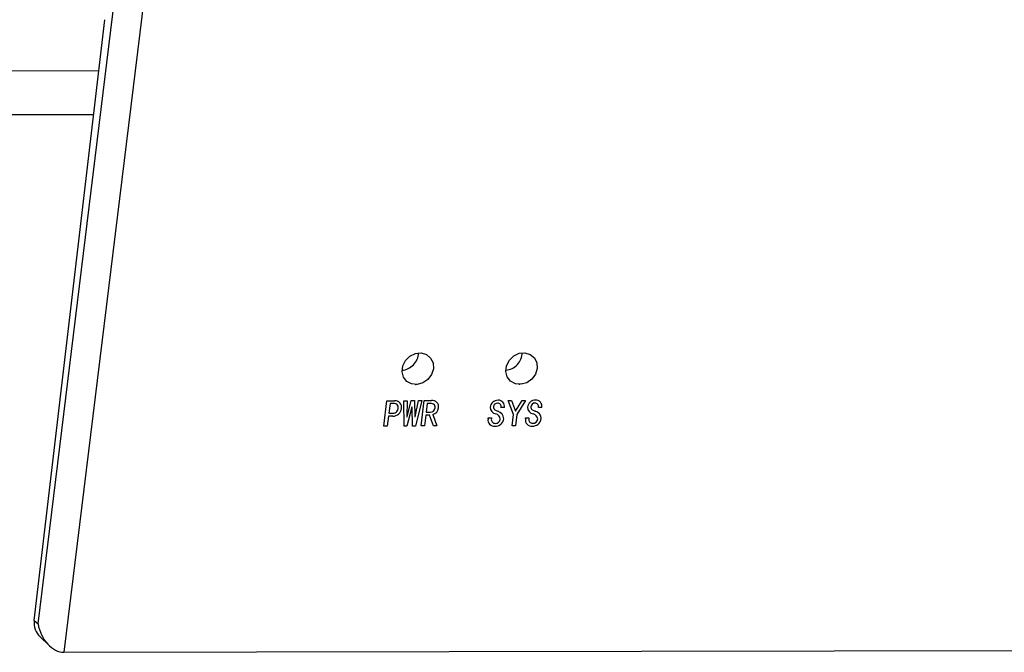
# Model space of a CAD drawing. Header units: millimetres. Extents: x 1578 to 1793, y 2179 to 2535.
# Tile 8 of 14: x 1650 to 1694, y 2285 to 2313. Entities that reach past the tile are written whole.
import ezdxf

# ---------------------------------------------------------------- set-up
doc = ezdxf.new("R2010")
doc.units = ezdxf.units.MM

msp = doc.modelspace()

# ---------------------------------------------------------------- linework, layer by layer
at = {"linetype": 'Continuous', "lineweight": 25}
for p, q in [((1650.8585463, 2286.263539), (1654.8756296, 2319.0735233)), ((1656.149493, 2318.7496293), (1652.0166436, 2284.9941124)), ((1650.6930672, 2286.42154), (1653.8540922, 2313.3158705)), ((1631.233765, 2310.9984904), (1653.5863068, 2311.037524)), ((1626.8468582, 2309.0264698), (1653.3553784, 2309.0727609)), ((1650.6930672, 2286.42154), (1650.8585463, 2286.263539)), ((1650.9386067, 2285.6968713), (1651.3613101, 2285.2932699)), ((1652.0166436, 2284.9941124), (1757.8579666, 2285.1789401))]:
    msp.add_line(p, q, dxfattribs=at)
at = {"linetype": 'Continuous'}
for p, q in [((1666.3386136, 2295.1233233), (1666.4775329, 2296.2579625)), ((1666.4775329, 2296.2579625), (1666.8179718, 2296.258557)), ((1666.6126762, 2296.1321544), (1666.5590582, 2295.6942235)), ((1666.7632549, 2296.1324174), (1666.6126762, 2296.1321544)), ((1667.2369736, 2296.2592887), (1667.3810054, 2296.2595402)), ((1667.2404613, 2295.1116303), (1667.2369736, 2296.2592887)), ((1667.3810054, 2296.2595402), (1667.3644704, 2295.5364164)), ((1667.3775642, 2295.5364393), (1667.5643187, 2296.2598603)), ((1667.5643187, 2296.2598603), (1667.7083505, 2296.2601118)), ((1667.7083505, 2296.2601118), (1667.7180032, 2295.5370338)), ((1667.731097, 2295.5370566), (1667.8916638, 2296.2604319)), ((1668.0356957, 2296.2606835), (1667.7511197, 2295.1125221)), ((1667.8916638, 2296.2604319), (1668.0356957, 2296.2606835)), ((1668.0015268, 2295.1262272), (1668.1404461, 2296.2608664)), ((1668.1404461, 2296.2608664), (1668.4677912, 2296.261438)), ((1668.2755894, 2296.1350583), (1668.2276582, 2295.7435746)), ((1668.4196212, 2296.1353098), (1668.2755894, 2296.1350583)), ((1671.9052785, 2296.2674408), (1672.0558573, 2296.2677038)), ((1672.136618, 2295.6442583), (1671.9052785, 2296.2674408)), ((1672.0558573, 2296.2677038), (1672.2256942, 2295.7837258)), ((1672.2322411, 2295.7837372), (1672.5206874, 2296.2685155)), ((1672.6712661, 2296.2687784), (1672.2871967, 2295.6445213)), ((1672.5206874, 2296.2685155), (1672.6712661, 2296.2687784)), ((1666.5590582, 2295.6942235), (1666.7096369, 2295.6944864)), ((1667.59323, 2295.9613854), (1667.3713994, 2295.111859)), ((1667.6063238, 2295.9614082), (1667.59323, 2295.9613854)), ((1667.6201817, 2295.1122934), (1667.6063238, 2295.9614082)), ((1668.2122227, 2295.6175036), (1668.1521055, 2295.1264901)), ((1668.3824421, 2295.6178008), (1668.2122227, 2295.6175036)), ((1668.2276582, 2295.7435746), (1668.4109714, 2295.7438947)), ((1668.5580135, 2295.1271989), (1668.3824421, 2295.6178008)), ((1668.5289112, 2295.6379583), (1668.7151392, 2295.1274733)), ((1671.7296111, 2295.9553408), (1671.5790323, 2295.9550779)), ((1672.0740637, 2295.1333389), (1672.136618, 2295.6442583)), ((1672.2871967, 2295.6445213), (1672.2246424, 2295.1336019)), ((1672.2256942, 2295.7837258), (1672.2322411, 2295.7837372)), ((1673.4056181, 2295.9582676), (1673.2550394, 2295.9580046)), ((1666.5436227, 2295.5681525), (1666.4891923, 2295.1235862)), ((1666.7334829, 2295.568484), (1666.5436227, 2295.5681525)), ((1667.3644704, 2295.5364164), (1667.3775642, 2295.5364393)), ((1667.7180032, 2295.5370338), (1667.731097, 2295.5370566)), ((1670.9992727, 2295.4432553), (1671.0049595, 2295.4897025)), ((1671.0049595, 2295.4897025), (1671.1555383, 2295.4899654)), ((1671.1555383, 2295.4899654), (1671.1506639, 2295.4501535)), ((1672.6752798, 2295.446182), (1672.6809665, 2295.4926292)), ((1672.6809665, 2295.4926292), (1672.8315453, 2295.4928922)), ((1672.8315453, 2295.4928922), (1672.8266709, 2295.4530803)), ((1666.4891923, 2295.1235862), (1666.3386136, 2295.1233233)), ((1667.3713994, 2295.111859), (1667.2404613, 2295.1116303)), ((1667.7511197, 2295.1125221), (1667.6201817, 2295.1122934)), ((1668.1521055, 2295.1264901), (1668.0015268, 2295.1262272)), ((1668.7151392, 2295.1274733), (1668.5580135, 2295.1271989)), ((1672.2246424, 2295.1336019), (1672.0740637, 2295.1333389))]:
    msp.add_line(p, q, dxfattribs=at)
at = {"linetype": 'Continuous', "lineweight": 25, "flags": 128}
for points in [[(1668.5536918, 2297.6904197), (1668.475078, 2297.4341628), (1668.312583, 2297.2123498), (1668.0881527, 2297.0549378), (1667.8320976, 2296.9831861), (1667.5789995, 2297.0067852), (1667.3630405, 2297.1225479), (1667.2133873, 2297.3148398), (1667.1502512, 2297.5576909), (1667.1821591, 2297.8183026), (1667.3048018, 2298.0614781), (1667.5016155, 2298.254375), (1667.7460197, 2298.3709416), (1668.005006, 2298.3954349), (1668.243597, 2298.324547), (1668.4295696, 2298.1678517), (1668.5378073, 2297.9465115), (1668.5536918, 2297.6904197)], [(1673.2023561, 2297.6985375), (1673.1237422, 2297.4422806), (1672.9612472, 2297.2204677), (1672.7368169, 2297.0630556), (1672.4807619, 2296.991304), (1672.2276638, 2297.0149031), (1672.0117048, 2297.1306658), (1671.8620516, 2297.3229577), (1671.7989155, 2297.5658087), (1671.8308234, 2297.8264204), (1671.953466, 2298.0695959), (1672.1502798, 2298.2624928), (1672.3946839, 2298.3790594), (1672.6536703, 2298.4035528), (1672.8922613, 2298.3326649), (1673.0782339, 2298.1759695), (1673.1864715, 2297.9546293), (1673.2023561, 2297.6985375)]]:
    msp.add_lwpolyline(points, dxfattribs=at)
at = {"linetype": 'Continuous', "flags": 128}
for points in [[(1666.9721657, 2295.9138635), (1666.9756258, 2295.9665468), (1666.9707645, 2296.018016), (1666.9527211, 2296.0647246), (1666.9174654, 2296.0986477), (1666.8697631, 2296.1196819), (1666.8173822, 2296.1296572), (1666.7632549, 2296.1324174)], [(1668.6309739, 2295.936662), (1668.6326142, 2295.9861759), (1668.622907, 2296.0332438), (1668.6002283, 2296.0741101), (1668.5656142, 2296.1048036), (1668.5201322, 2296.1237123), (1668.4707001, 2296.1329591), (1668.4196212, 2296.1353098)], [(1671.2426909, 2295.98766), (1671.2422801, 2295.9469584), (1671.2522995, 2295.9088268), (1671.2729111, 2295.8764121), (1671.3022828, 2295.8519215), (1671.3693153, 2295.8139992), (1671.4400659, 2295.7823538)], [(1672.9186912, 2295.9905868), (1672.9182871, 2295.9498851), (1672.9283066, 2295.9117536), (1672.9489181, 2295.8793389), (1672.9782898, 2295.8548482), (1673.0453223, 2295.8169259), (1673.1160729, 2295.7852806)]]:
    msp.add_lwpolyline(points, dxfattribs=at)
at = {"linetype": 'Continuous'}
for centre, radius, start, end in [((1666.844488, 2295.9749871), 0.2848039, 347.66112629, 95.33533268), ((1668.5153096, 2295.9934685), 0.2721459, 348.00831308, 100.05066335), ((1671.444943, 2295.9217203), 0.3582097, 89.41181973, 172.65887522), ((1671.4216398, 2295.9673992), 0.1801275, 86.57467916, 173.54169788), ((1671.4360716, 2295.9979711), 0.1492795, 343.3015425, 91.41999745), ((1671.4653508, 2296.0104773), 0.269951, 348.21461518, 93.54697194), ((1673.1209555, 2295.924633), 0.3582237, 89.41273111, 172.65689896), ((1673.097646, 2295.9703264), 0.1801266, 86.57655944, 173.54182126), ((1673.112085, 2296.0009077), 0.1492698, 343.29646162, 91.42253172), ((1673.1413571, 2296.0134038), 0.2699516, 348.21470058, 93.54825076), ((1666.7423767, 2295.9220469), 0.2299034, 261.8131276, 357.96012703), ((1666.7494252, 2295.9425497), 0.3744053, 267.55959103, 355.64616576), ((1668.4240871, 2295.9508165), 0.2073346, 266.38379911, 356.0853956), ((1668.4486776, 2295.9619962), 0.3338233, 283.90704811, 355.69282917), ((1671.403988, 2295.9719353), 0.31438, 180.8100014, 259.53881373), ((1671.2912331, 2295.4101724), 0.2586651, 6.08242801, 77.57678722), ((1671.3545602, 2295.4470251), 0.3460677, 0.67696325, 75.68911784), ((1673.0800008, 2295.9748657), 0.3143858, 180.81063982, 259.53669124), ((1672.967256, 2295.4131212), 0.2586402, 6.07811937, 77.57918602), ((1673.0305748, 2295.4499561), 0.3460601, 0.67628163, 75.69124407), ((1671.2753775, 2295.3969571), 0.2799596, 170.48101332, 276.37871075), ((1671.3168123, 2295.4146035), 0.1698776, 167.92048999, 271.71176787), ((1671.3281138, 2295.4929873), 0.3748831, 266.68732699, 353.58684243), ((1671.3343446, 2295.4596308), 0.2151883, 266.68902389, 354.11853581), ((1672.9513835, 2295.3998835), 0.2799586, 170.48091115, 276.37755393), ((1672.9928258, 2295.4175411), 0.1698883, 167.9250082, 271.70947491), ((1673.0041255, 2295.495901), 0.3748703, 266.68649872, 353.5886356), ((1673.0103508, 2295.4625581), 0.2151892, 266.68746681, 354.11841085)]:
    msp.add_arc(centre, radius, start, end, dxfattribs=at)
at = {"linetype": 'Continuous', "lineweight": 25}
for centre, major_axis, ratio, start_param, end_param in [((1667.184501, 2298.328434), (0.5067864, 0.5529177), 0.8855684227, 3.8939903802, 5.4896931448), ((1671.8331653, 2298.3365518), (0.5067864, 0.5529177), 0.8855684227, 3.8939903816, 5.4896931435), ((1651.6260008, 2286.4231692), (0.6757153, 0.7372236), 0.8855684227, 2.254336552, 3.1235341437), ((1651.7914799, 2286.2651682), (-0.441154, 1.2339937), 0.6906992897, 1.3299949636, 2.9007912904)]:
    msp.add_ellipse(centre, major_axis=major_axis, ratio=ratio, start_param=start_param, end_param=end_param, dxfattribs=at)
at = {"linetype": 'Continuous'}
for p in [(1667.7637577, 2296.9833035), (1672.412422, 2296.9914213)]:
    msp.add_point(p, dxfattribs=at)

doc.saveas('drawing.dxf')
